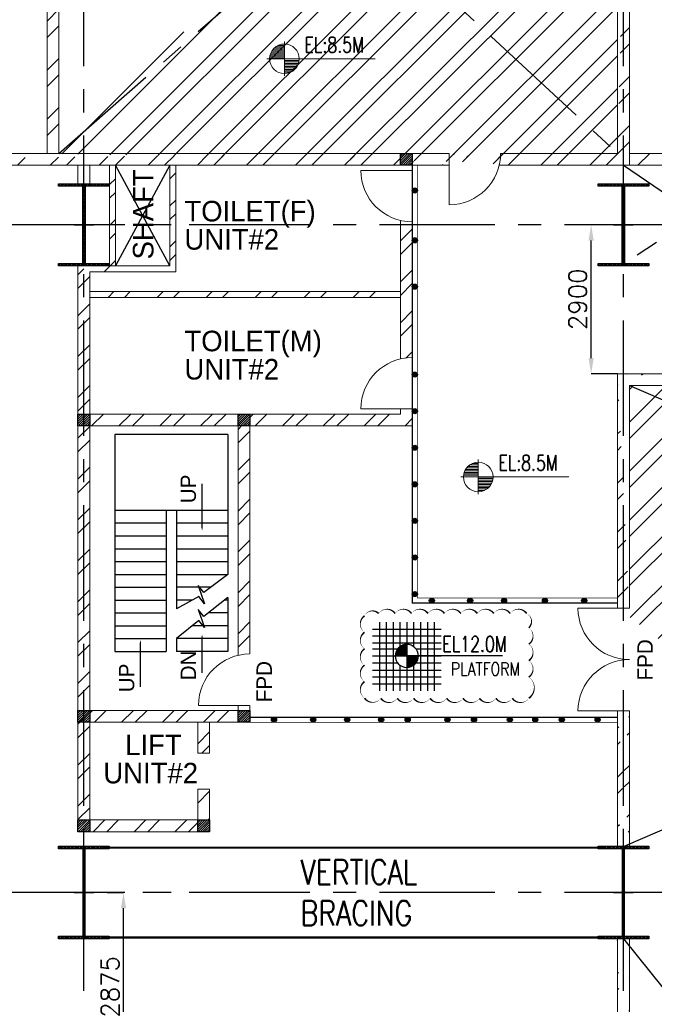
# Model space of a CAD drawing. Header units: inches. Extents: x 0 to 1544102, y -90707 to 23144100.
# Tile 52 of 181: x 150587 to 162936, y 138910 to 158078. Entities that reach past the tile are written whole.
import ezdxf

# ---------------------------------------------------------------- set-up
doc = ezdxf.new("R2010")
doc.units = ezdxf.units.IN
doc.header["$LTSCALE"] = 1800
doc.header["$MEASUREMENT"] = 0
doc.linetypes.add('CENTER', pattern=[2, 1.25, -0.25, 0.25, -0.25])
doc.linetypes.add('HIDDEN', pattern=[0.375, 0.25, -0.125])
doc.layers.get('0').update_dxf_attribs({"color": 253})
for name, color, linetype in [('BRACING', 1, 'HIDDEN'), ('CEN', 2, 'CENTER'), ('COL', 1, 'Continuous'), ('GRID', 251, 'CENTER'), ('STAIR', 2, 'Continuous'), ('STEEL', 231, 'Continuous')]:
    doc.layers.add(name, color=color, linetype=linetype)
for name, color, linetype, lineweight in [('DIM', 4, 'Continuous', 18), ('TEXT', 3, 'Continuous', 18), ('WALL', 6, 'Continuous', 18)]:
    doc.layers.add(name, color=color, linetype=linetype, lineweight=lineweight)
doc.styles.add('HTX11', font='O8111901')
doc.styles.add('ROMANS', font='romans.shx')
doc.styles.get("Standard").update_dxf_attribs({"font": 'arial.ttf'})
doc.dimstyles.new('USER175', dxfattribs={"dimscale": 175, "dimtxt": 2, "dimasz": 1.75, "dimexe": 0, "dimexo": 0, "dimgap": 0.5, "dimtad": 1, "dimdec": 0, "dimzin": 0, "dimdsep": 46, "dimtxsty": 'ROMANS', "dimcen": 0, "dimclrd": 4, "dimclre": 4, "dimclrt": 4, "dimadec": 0, "dimazin": 0, "dimtfac": 0.09, "dimtdec": 0, "dimtix": 1, "dimtofl": 0, "dimtmove": 0, "dimatfit": 3, "dimfxl": 1, "dimtolj": 1, "dimtzin": 0, "dimarcsym": 0})
pattern_1 = [(45, (-239215.8, 56057.26), (-397.7476, 397.7476), []), (45, (-238950.66, 56057.26), (-397.7476, 397.7476), [])]
pattern_2 = [(45, (-239315.8, 55057.26), (-397.7476, 397.7476), []), (45, (-239050.66, 55057.26), (-397.7476, 397.7476), [])]
pattern_3 = [(45, (-240585.8, 55137.26), (-397.7476, 397.7476), []), (45, (-240320.66, 55137.26), (-397.7476, 397.7476), [])]
pattern_4 = [(45, (0, -1662.84), (-477.297, 477.297), []), (45, (318.2, -1662.84), (-477.297, 477.297), [])]
pattern_5 = [(45, (0, -2662.84), (-477.297, 477.297), []), (45, (318.2, -2662.84), (-477.297, 477.297), [])]

# ---------------------------------------------------------------- blocks, each defined once
blk = doc.blocks.new('C-ROW COLUMN')
at = {"layer": 'COL'}
h = blk.add_hatch(dxfattribs=at)
h.set_pattern_fill('ANSI31', color=256, scale=200, style=0)
h.set_pattern_definition([(45, (-1315.907, -6.545), (-17.6776695, 17.6776695), [])])
h.paths.add_polyline_path([(77950, 120865), (76960, 120865), (76960, 120820), (77950, 120820)])
h.paths.add_polyline_path([(77478, 120820), (77433, 120820), (77433, 119310), (77478, 119310)])
h.paths.add_polyline_path([(77950, 119310), (76960, 119310), (76960, 119265), (77950, 119265)])
at = {"layer": 'CEN'}
for p, q in [((77455, 119265), (77455, 120865)), ((77264, 120065), (77647, 120065))]:
    blk.add_line(p, q, dxfattribs=at)
at = {"layer": 'COL'}
for points in [[(76960, 120865), (77950, 120865), (77950, 120820), (76960, 120820)], [(77433, 120820), (77478, 120820), (77478, 119310), (77433, 119310)], [(76960, 119310), (77950, 119310), (77950, 119265), (76960, 119265)]]:
    blk.add_lwpolyline(points, close=True, dxfattribs=at)
blk = doc.blocks.new('B-ROW COLUMN')
at = {"layer": 'COL'}
h = blk.add_hatch(dxfattribs=at)
h.set_pattern_fill('ANSI31', color=256, scale=200, style=0)
h.set_pattern_definition([(45, (155648.048, 63141.767), (-17.67767, 17.67767), [])])
h.paths.add_polyline_path([(171095, 85178), (172085, 85178), (172085, 85128), (171095, 85128)])
h.paths.add_polyline_path([(171574, 86878), (171606, 86878), (171606, 85178), (171574, 85178)])
h.paths.add_polyline_path([(171095, 86928), (172085, 86928), (172085, 86878), (171095, 86878)])
blk.add_line((171590, 85128), (171590, 86928))
at = {"layer": 'CEN'}
for p, q in [((171590, 85128), (171590, 86928)), ((171399, 86028), (171782, 86028))]:
    blk.add_line(p, q, dxfattribs=at)
at = {"layer": 'COL'}
for points in [[(171095, 86928), (172085, 86928), (172085, 86878), (171095, 86878)], [(171574, 86878), (171606, 86878), (171606, 85178), (171574, 85178)], [(171095, 85178), (172085, 85178), (172085, 85128), (171095, 85128)]]:
    blk.add_lwpolyline(points, close=True, dxfattribs=at)
blk = doc.blocks.new('*D132')
at = {"layer": 'Defpoints', "color": 0, "transparency": 16777216}
for p in [(161707, 154085), (161956, 154085), (162221, 151185)]:
    blk.add_point(p, dxfattribs=at)
at = {"layer": 'DIM', "color": 4, "lineweight": -2, "transparency": 16777216}
for p, q in [((161956, 154085), (161707, 154085)), ((161707, 151491), (161707, 153779)), ((162221, 151185), (161707, 151185))]:
    blk.add_line(p, q, dxfattribs=at)
at = {"layer": 'DIM', "color": 4, "transparency": 16777216}
for points in [[(161656, 153779), (161758, 153779), (161707, 154085)], [(161656, 151491), (161758, 151491), (161707, 151185)]]:
    blk.add_solid(points, dxfattribs=at)
at = {"layer": 'DIM', "color": 4, "transparency": 16777216, "insert": (161445, 152635), "char_height": 350, "attachment_point": 5, "rotation": 90, "style": 'ROMANS'}
blk.add_mtext('\\A1;2900', dxfattribs=at)
blk = doc.blocks.new('*X7')
at = {"color": 0}
for p, q in [((36102, 29300), (36330, 29300)), ((36115, 29325), (36330, 29325)), ((36132, 29350), (36330, 29350)), ((36154, 29375), (36330, 29375)), ((36183, 29400), (36330, 29400)), ((36226, 29425), (36330, 29425)), ((36080, 29200), (36330, 29200)), ((36081, 29225), (36330, 29225)), ((36085, 29250), (36330, 29250)), ((36092, 29275), (36330, 29275))]:
    blk.add_line(p, q, dxfattribs=at)
blk = doc.blocks.new('LL')
for p, q in [((-711, 0), (-711, 423)), ((-1136, 0), (-711, 0)), ((1493, 0), (-711, 0)), ((-711, 0), (-711, -418))]:
    blk.add_line(p, q)
for start, end in [(90, 180), (0, 90), (180, 270), (270, 0)]:
    blk.add_arc((-711, 0), 360, start, end)
at = {"xscale": 1.439999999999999, "yscale": 1.439999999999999, "zscale": 1.439999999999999}
blk.add_blockref('*X7', (-53026, -42044), dxfattribs=at)
at = {"xscale": 1.439999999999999, "yscale": 1.439999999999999, "zscale": 1.439999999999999, "rotation": 180}
blk.add_blockref('*X7', (51604, 42044), dxfattribs=at)
at = {"flags": 4}
blk.add_attdef('LEVEL', (-222, 154), '', height=432, dxfattribs=at)
blk = doc.blocks.new('*D334')
at = {"color": 4, "lineweight": -2, "transparency": 16777216}
for p, q in [((152287, 141085), (152607, 141085)), ((152607, 138516), (152607, 140779)), ((152222, 138210), (152607, 138210))]:
    blk.add_line(p, q, dxfattribs=at)
at = {"color": 4, "transparency": 16777216}
for points in [[(152556, 140779), (152658, 140779), (152607, 141085)], [(152556, 138516), (152658, 138516), (152607, 138210)]]:
    blk.add_solid(points, dxfattribs=at)
at = {"layer": 'Defpoints', "color": 0, "transparency": 16777216}
for p in [(152287, 141085), (152607, 141085), (152222, 138210)]:
    blk.add_point(p, dxfattribs=at)
at = {"color": 4, "transparency": 16777216, "insert": (152345, 139249), "char_height": 350, "attachment_point": 5, "rotation": 90, "style": 'ROMANS'}
blk.add_mtext('\\A1;2875', dxfattribs=at)
blk = doc.blocks.new('A$C23722B17')
at = {"flags": 128}
for points in [[(-533, 658), (-533, -676)], [(-400, 658), (-400, -676)], [(-267, 658), (-267, -676)], [(-267, 658), (-267, -676)], [(-133, 658), (-133, 181)], [(0, 658), (0, -676)], [(0, 658), (0, -676)], [(133, 658), (133, 181)], [(133, 658), (133, 181)], [(267, 658), (267, -676)], [(400, 658), (400, -676)], [(533, 658), (533, -676)], [(-667, 524), (667, 524)], [(-667, 391), (667, 391)], [(-667, 258), (667, 258)], [(-93, 205), (0, 205)], [(0, 0), (0, 264)], [(-667, 142), (-174, 142)], [(-667, 0), (667, 0)], [(-265, 0), (0, 0)], [(-225, 2), (0, 2)], [(-224, 25), (0, 25)], [(-220, 47), (0, 47)], [(-214, 70), (0, 70)], [(-205, 92), (0, 92)], [(-194, 115), (0, 115)], [(-178, 137), (0, 137)], [(-158, 160), (0, 160)], [(-132, 182), (0, 182)], [(1864, 0), (0, 0)], [(0, 0), (0, -261)], [(174, 142), (667, 142)], [(-667, -133), (-181, -133)], [(-133, -181), (-133, -676)], [(225, -2), (0, -2)], [(224, -25), (0, -25)], [(220, -47), (0, -47)], [(214, -70), (0, -70)], [(205, -92), (0, -92)], [(194, -115), (0, -115)], [(178, -137), (0, -137)], [(158, -160), (0, -160)], [(132, -182), (0, -182)], [(133, -181), (133, -676)], [(133, -181), (133, -676)], [(181, -133), (667, -133)], [(-667, -276), (667, -276)], [(93, -205), (0, -205)], [(-667, -409), (667, -409)], [(-667, -542), (667, -542)]]:
    blk.add_lwpolyline(points, dxfattribs=at)
for points in [[(0, 225, 0.414246), (-225, 0)], [(225, 0, 0.414258), (0, 225)], [(0, -225, 0.414246), (225, 0)], [(-225, 0, 0.414221), (0, -225)]]:
    blk.add_lwpolyline(points, format="xyb", dxfattribs=at)

msp = doc.modelspace()

# ---------------------------------------------------------------- hatches: boundary and pattern name
h = msp.add_hatch()
h.set_pattern_fill('ANSI32', color=256, scale=1800, style=0)
h.set_pattern_definition(pattern_4)
edge = h.paths.add_edge_path()
edge.add_line((151121.2, 165949.89), (161621.2, 165949.89))
edge.add_line((151351.2, 165719.89), (161851.2, 165719.89))
edge.add_line((151121.2, 155474.89), (151121.2, 165949.89))
edge.add_line((151351.2, 155474.89), (151351.2, 165719.89))
edge.add_line((162221.2, 164610.96), (162221.2, 155474.89))
edge.add_line((162451.2, 164610.96), (162451.2, 155244.89))
h = msp.add_hatch()
h.set_pattern_fill('ANSI32', color=256, scale=1800, style=0)
h.set_pattern_definition(pattern_4)
edge = h.paths.add_edge_path()
edge.add_line((159918.87, 155244.89), (162451.2, 155244.89))
edge.add_line((159945.68, 155474.89), (162221.2, 155474.89))
edge.add_line((137486.2, 155474.89), (157496.2, 155474.89))
edge.add_line((137486.2, 155244.89), (158945.68, 155244.89))
edge.add_line((156651.54, 155474.89), (158945.68, 155474.89))
h = msp.add_hatch(color=256)
h.dxf.hatch_style = 1
h.paths.add_polyline_path([(158326.2, 154753.57, 1), (158226.2, 154753.57, 1)])
h = msp.add_hatch(color=256)
h.dxf.hatch_style = 1
h.paths.add_polyline_path([(158326.2, 153781.99, 1), (158226.2, 153781.99, 1)])
h = msp.add_hatch()
h.set_pattern_fill('ANSI32', color=256, scale=1800, style=0)
h.set_pattern_definition([(45, (120046.2, -27552.16), (-477.297, 477.297), []), (45, (120364.4, -27552.16), (-477.297, 477.297), [])])
h.paths.add_polyline_path([(151836.2, 152784.89), (151836.2, 152669.89), (157996.2, 152669.89), (157996.2, 152784.89)])
h = msp.add_hatch(color=256)
h.dxf.hatch_style = 1
h.paths.add_polyline_path([(158326.2, 152881.15, 1), (158226.2, 152881.15, 1)])
h = msp.add_hatch(color=256)
h.dxf.hatch_style = 1
h.paths.add_polyline_path([(158326.2, 151169.06, 1), (158226.2, 151169.06, 1)])
h = msp.add_hatch()
h.set_pattern_fill('ANSI32', color=256, scale=1800, style=0)
h.set_pattern_definition(pattern_5)
edge = h.paths.add_edge_path()
edge.add_line((183451.2, 130784.89), (183451.2, 125384.89))
edge.add_line((183221.2, 130784.89), (183221.2, 125384.89))
edge.add_line((183451.2, 140184.89), (183451.2, 131384.89))
edge.add_line((183221.2, 140184.89), (183221.2, 131384.89))
edge.add_line((183451.2, 151184.89), (183451.2, 141984.89))
edge.add_line((183221.2, 150954.89), (183221.2, 141984.89))
edge.add_line((168590.87, 150954.89), (183221.2, 150954.89))
edge.add_line((168590.87, 151184.89), (183451.2, 151184.89))
edge.add_line((162451.2, 150954.89), (162451.2, 146620.07))
edge.add_line((162221.2, 151184.89), (162221.2, 146620.07))
h = msp.add_hatch()
h.set_pattern_fill('ANSI32', color=256, scale=1800, style=0)
h.set_pattern_definition(pattern_4)
edge = h.paths.add_edge_path()
edge.add_line((162451.2, 150954.89), (167090.87, 150954.89))
edge.add_line((162221.2, 151184.89), (167090.87, 151184.89))
h = msp.add_hatch(color=256)
h.dxf.hatch_style = 1
h.paths.add_polyline_path([(158326.2, 150456.97, 1), (158226.2, 150456.97, 1)])
h = msp.add_hatch(color=256)
h.dxf.hatch_style = 1
h.paths.add_polyline_path([(158326.2, 149744.89, 1), (158226.2, 149744.89, 1)])
h = msp.add_hatch(color=256)
h.dxf.hatch_style = 1
h.paths.add_polyline_path([(158326.2, 149032.8, 1), (158226.2, 149032.8, 1)])
h = msp.add_hatch(color=256)
h.dxf.hatch_style = 1
h.paths.add_polyline_path([(158326.2, 148320.71, 1), (158226.2, 148320.71, 1)])
h = msp.add_hatch(color=256)
h.dxf.hatch_style = 1
h.paths.add_polyline_path([(158326.2, 147608.62, 1), (158226.2, 147608.62, 1)])
h = msp.add_hatch(color=256)
h.dxf.hatch_style = 1
h.paths.add_polyline_path([(158326.2, 146896.53, 1), (158226.2, 146896.53, 1)])
h = msp.add_hatch(color=256)
h.dxf.hatch_style = 1
h.paths.add_polyline_path([(158656.81, 146768.8, 1), (158556.81, 146768.8, 1)])
h = msp.add_hatch(color=256)
h.dxf.hatch_style = 1
h.paths.add_polyline_path([(159402, 146768.8, 1), (159302, 146768.8, 1)])
h = msp.add_hatch(color=256)
h.dxf.hatch_style = 1
h.paths.add_polyline_path([(160062.79, 146768.8, 1), (159962.79, 146768.8, 1)])
h = msp.add_hatch(color=256)
h.dxf.hatch_style = 1
h.paths.add_polyline_path([(160857.82, 146768.8, 1), (160757.82, 146768.8, 1)])
h = msp.add_hatch(color=256)
h.dxf.hatch_style = 1
h.paths.add_polyline_path([(161621.86, 146768.8, 1), (161521.86, 146768.8, 1)])
h = msp.add_hatch()
h.set_pattern_fill('ANSI32', color=256, scale=1800, style=0)
h.set_pattern_definition(pattern_5)
edge = h.paths.add_edge_path()
edge.add_line((162451.2, 144620.07), (162451.2, 141984.89))
edge.add_line((162221.2, 144620.07), (162221.2, 141984.89))
h = msp.add_hatch(color=256)
h.dxf.hatch_style = 1
h.paths.add_polyline_path([(155585.14, 144449.89, 1), (155485.14, 144449.89, 1)])
h = msp.add_hatch(color=256)
h.dxf.hatch_style = 1
h.paths.add_polyline_path([(156349.19, 144449.89, 1), (156249.19, 144449.89, 1)])
h = msp.add_hatch(color=256)
h.dxf.hatch_style = 1
h.paths.add_polyline_path([(157009.98, 144449.89, 1), (156909.98, 144449.89, 1)])
h = msp.add_hatch(color=256)
h.dxf.hatch_style = 1
h.paths.add_polyline_path([(157670.78, 144449.89, 1), (157570.78, 144449.89, 1)])
h = msp.add_hatch(color=256)
h.dxf.hatch_style = 1
h.paths.add_polyline_path([(158187.03, 144449.89, 1), (158087.03, 144449.89, 1)])
h = msp.add_hatch(color=256)
h.dxf.hatch_style = 1
h.paths.add_polyline_path([(158961.14, 144449.89, 1), (158861.14, 144449.89, 1)])
h = msp.add_hatch(color=256)
h.dxf.hatch_style = 1
h.paths.add_polyline_path([(159477.38, 144449.89, 1), (159377.38, 144449.89, 1)])
h = msp.add_hatch(color=256)
h.dxf.hatch_style = 1
h.paths.add_polyline_path([(160174.94, 144449.89, 1), (160074.94, 144449.89, 1)])
h = msp.add_hatch(color=256)
h.dxf.hatch_style = 1
h.paths.add_polyline_path([(160669.64, 144449.89, 1), (160569.64, 144449.89, 1)])
h = msp.add_hatch(color=256)
h.dxf.hatch_style = 1
h.paths.add_polyline_path([(161185.89, 144449.89, 1), (161085.89, 144449.89, 1)])
h = msp.add_hatch(color=256)
h.dxf.hatch_style = 1
h.paths.add_polyline_path([(161883.45, 144449.89, 1), (161783.45, 144449.89, 1)])
h = msp.add_hatch()
h.set_pattern_fill('ANSI32', color=256, scale=1800, style=0)
h.set_pattern_definition(pattern_5)
edge = h.paths.add_edge_path()
edge.add_line((162451.2, 140184.89), (162451.2, 131334.89))
edge.add_line((162221.2, 140184.89), (162221.2, 131334.89))
edge.add_line((162451.2, 130834.89), (162451.2, 125334.89))
edge.add_line((162221.2, 130834.89), (162221.2, 125334.89))
edge.add_line((162451.2, 124834.89), (162451.2, 117434.89))
edge.add_line((162221.2, 124834.89), (162221.2, 117434.89))
edge.add_line((162451.2, 116934.89), (162451.2, 114114.89))
edge.add_line((162221.2, 116934.89), (162221.2, 113884.89))
at = {"layer": 'COL'}
h = msp.add_hatch(dxfattribs=at)
h.set_pattern_fill('ANSI31', color=1, scale=250, angle=180, style=0)
h.set_pattern_definition([(225, (154646.2, 150124.89), (22.09709, -22.09709), [])])
h.paths.add_polyline_path([(158226.2, 155244.89), (158226.2, 155474.89), (157996.2, 155474.89), (157996.2, 155244.89)])
h = msp.add_hatch(dxfattribs=at)
h.set_pattern_fill('ANSI31', color=1, scale=250, angle=180, style=0)
h.set_pattern_definition([(225, (148371.2, 145049.89), (22.09709, -22.09709), [])])
h.paths.add_polyline_path([(151951.2, 150169.89), (151951.2, 150399.89), (151721.2, 150399.89), (151721.2, 150169.89)])
h = msp.add_hatch(dxfattribs=at)
h.set_pattern_fill('ANSI31', color=1, scale=250, angle=180, style=0)
h.set_pattern_definition([(225, (151486.2, 145049.89), (22.09709, -22.09709), [])])
h.paths.add_polyline_path([(155066.2, 150169.89), (155066.2, 150399.89), (154836.2, 150399.89), (154836.2, 150169.89)])
h = msp.add_hatch(dxfattribs=at)
h.set_pattern_fill('ANSI31', color=1, scale=250, angle=180, style=0)
h.set_pattern_definition([(225, (148371.2, 139279.89), (22.09709, -22.09709), [])])
h.paths.add_polyline_path([(151951.2, 144399.89), (151951.2, 144629.89), (151721.2, 144629.89), (151721.2, 144399.89)])
h = msp.add_hatch(dxfattribs=at)
h.set_pattern_fill('ANSI31', color=1, scale=250, angle=180, style=0)
h.set_pattern_definition([(225, (151486.2, 139279.89), (22.09709, -22.09709), [])])
h.paths.add_polyline_path([(155066.2, 144399.89), (155066.2, 144629.89), (154836.2, 144629.89), (154836.2, 144399.89)])
h = msp.add_hatch(dxfattribs=at)
h.set_pattern_fill('ANSI31', color=1, scale=250, angle=180, style=0)
h.set_pattern_definition([(225, (148371.2, 137149.89), (22.09709, -22.09709), [])])
h.paths.add_polyline_path([(151951.2, 142269.89), (151951.2, 142499.89), (151721.2, 142499.89), (151721.2, 142269.89)])
h = msp.add_hatch(dxfattribs=at)
h.set_pattern_fill('ANSI31', color=1, scale=250, angle=180, style=0)
h.set_pattern_definition([(225, (150701.2, 137149.89), (22.09709, -22.09709), [])])
h.paths.add_polyline_path([(154281.2, 142269.89), (154281.2, 142499.89), (154051.2, 142499.89), (154051.2, 142269.89)])
at = {"layer": 'WALL', "linetype": 'Continuous'}
h = msp.add_hatch(dxfattribs=at)
h.set_pattern_fill('ANSI32', color=9, scale=1500, angle=360, style=0)
h.set_pattern_definition(pattern_1)
h.paths.add_polyline_path([(152451.2, 154084.89), (152336.2, 154084.89), (152336.2, 153284.89), (151936.2, 153284.89), (151936.2, 153169.89), (152451.2, 153169.89)])
h.paths.add_polyline_path([(152451.2, 155244.89), (152336.2, 155244.89), (152336.2, 154084.89), (152451.2, 154084.89)])
h.paths.add_polyline_path([(151821.2, 153284.89), (151821.2, 153169.89), (151936.2, 153169.89), (151936.2, 153284.89)])
h = msp.add_hatch(dxfattribs=at)
h.set_pattern_fill('ANSI32', color=9, scale=1500, angle=360, style=0)
h.set_pattern_definition(pattern_1)
h.paths.add_polyline_path([(153626.2, 154084.89), (153511.2, 154084.89), (153511.2, 153284.89), (153626.2, 153284.89)])
h.paths.add_polyline_path([(153626.2, 155244.89), (153511.2, 155244.89), (153511.2, 154084.89), (153626.2, 154084.89)])
h = msp.add_hatch(dxfattribs=at)
h.set_pattern_fill('ANSI32', color=9, scale=1500, angle=360, style=0)
h.set_pattern_definition([(45, (-236640.8, 55057.26), (-397.7476, 397.7476), []), (45, (-236375.66, 55057.26), (-397.7476, 397.7476), [])])
edge = h.paths.add_edge_path()
edge.add_line((158226.2, 154244.89), (157996.2, 154244.89))
edge.add_line((157996.2, 154244.89), (157996.2, 151473.08))
edge.add_arc((158226.2, 150499.89), 1000, 90, 103.297072, ccw=False)
edge.add_line((158226.2, 151499.89), (158226.2, 154244.89))
h = msp.add_hatch(dxfattribs=at)
h.set_pattern_fill('ANSI32', color=9, scale=1500, angle=360, style=0)
h.set_pattern_definition(pattern_3)
h.paths.add_polyline_path([(151951.2, 153169.89), (151721.2, 153284.89), (151721.2, 142399.89), (151951.2, 142399.89)])
h = msp.add_hatch(dxfattribs=at)
h.set_pattern_fill('ANSI32', color=9, scale=1500, angle=360, style=0)
h.set_pattern_definition(pattern_2)
h.paths.add_polyline_path([(158226.2, 150499.89), (157996.2, 150499.89), (157996.2, 150399.89), (155066.2, 150399.89), (155066.2, 150169.89), (158226.2, 150169.89)])
h = msp.add_hatch(dxfattribs=at)
h.set_pattern_fill('ANSI32', color=9, scale=1500, angle=360, style=0)
h.set_pattern_definition(pattern_2)
h.paths.add_polyline_path([(154836.2, 150399.89), (151951.2, 150399.89), (151951.2, 150169.89), (154836.2, 150169.89)])
h = msp.add_hatch(dxfattribs=at)
h.set_pattern_fill('ANSI32', color=9, scale=1500, angle=360, style=0)
h.set_pattern_definition([(45, (148104.4, 144166.3), (-397.748, 397.748), []), (45, (148369.6, 144166.3), (-397.748, 397.748), [])])
edge = h.paths.add_edge_path()
edge.add_arc((155066.21, 144499.88), 1141.75, 90.000446, 101.621923, ccw=False)
edge.add_line((155066.2, 145641.63), (155066.2, 150169.89))
edge.add_line((155066.2, 150169.89), (154836.2, 150169.89))
edge.add_line((154836.2, 150169.89), (154836.2, 145618.22))
h = msp.add_hatch(dxfattribs=at)
h.set_pattern_fill('ANSI32', color=9, scale=1500, angle=360, style=0)
h.set_pattern_definition([(45, (148589.4, 144396.3), (-397.75, 397.75), []), (45, (148854.6, 144396.3), (-397.75, 397.75), [])])
h.paths.add_polyline_path([(154836.2, 144629.89), (151951.2, 144629.89), (151951.2, 144399.89), (154836.2, 144399.89)])
h = msp.add_hatch(dxfattribs=at)
h.set_pattern_fill('ANSI32', color=9, scale=1500, angle=360, style=0)
h.set_pattern_definition([(45, (137607.45, 51172.26), (-397.7476, 397.7476), []), (45, (137872.6, 51172.26), (-397.7476, 397.7476), [])])
h.paths.add_polyline_path([(154281.2, 144399.89), (154051.2, 144399.89), (154051.2, 143799.89), (154281.2, 143799.89)])
h = msp.add_hatch(dxfattribs=at)
h.set_pattern_fill('ANSI32', color=9, scale=1500, angle=360, style=0)
h.set_pattern_definition([(45, (137607.45, 51872.26), (-397.7476, 397.7476), []), (45, (137872.6, 51872.26), (-397.7476, 397.7476), [])])
h.paths.add_polyline_path([(154281.2, 143099.89), (154051.2, 143099.89), (154051.2, 142499.89), (154281.2, 142499.89)])
h = msp.add_hatch(dxfattribs=at)
h.set_pattern_fill('ANSI32', color=9, scale=1500, angle=360, style=0)
h.set_pattern_definition(pattern_3)
h.paths.add_polyline_path([(154051.2, 142269.89), (154051.2, 142499.89), (151951.2, 142499.89), (151951.2, 142269.89)])

# ---------------------------------------------------------------- linework, layer by layer
msp.add_line((162618.74, 155244.89), (162848.74, 155474.89))
at = {"color": 1}
msp.add_lwpolyline([(160493.87, 144867.65, 0, 32, -0.52056705), (160173.87, 144867.65, 0, 32, -0.52056705), (159853.87, 144867.65, 0, 32, -0.52056705), (159533.87, 144867.65, 0, 32, -0.52056705), (159213.87, 144867.65, 0, 32, -0.52056705), (158893.87, 144867.65, 0, 32, -0.52056705), (158573.87, 144867.65, 0, 32, -0.52056705), (158253.87, 144867.65, 0, 32, -0.52056705), (157933.87, 144867.65, 0, 32, -0.52056705), (157613.87, 144867.65, 0, 32, -0.52056705), (157298.14, 144871.92, 0, 32, -0.52056705), (157298.14, 145191.92, 0, 32, -0.52056705), (157298.14, 145511.92, 0, 32, -0.52056705), (157298.14, 145831.92, 0, 32, -0.52056705), (157298.14, 146151.92, 0, 32, -0.52056705), (157298.14, 146471.92, 0, 32, -0.52056705), (157572.2, 146517.86, 0, 32, -0.52056705), (157892.2, 146517.86, 0, 32, -0.52056705), (158212.2, 146517.86, 0, 32, -0.52056705), (158532.2, 146517.86, 0, 32, -0.52056705), (158852.2, 146517.86, 0, 32, -0.52056705), (159172.2, 146517.86, 0, 32, -0.52056705), (159492.2, 146517.86, 0, 32, -0.52056705), (159812.2, 146517.86, 0, 32, -0.52056705), (160132.2, 146517.86, 0, 32, -0.52056705), (160452.2, 146517.86, 0, 32, -0.52056705), (160493.87, 146239.52, 0, 32, -0.52056705), (160493.87, 145919.52, 0, 32, -0.52056705), (160493.87, 145599.52, 0, 32, -0.52056705), (160493.87, 145279.52, 0, 32, -0.52056705)], format="xyseb", close=True, dxfattribs=at)
for centre in [(158276.2, 154753.57), (158276.2, 153781.99), (158276.2, 152881.15), (158276.2, 151169.06), (158276.2, 150456.97), (158276.2, 149744.89), (158276.2, 149032.8), (158276.2, 148320.71), (158276.2, 147608.62), (158276.2, 146896.53), (158606.81, 146768.8), (159352, 146768.8), (160012.79, 146768.8), (160807.82, 146768.8), (161571.86, 146768.8), (155535.14, 144449.89), (156299.19, 144449.89), (156959.98, 144449.89), (157620.78, 144449.89), (158137.03, 144449.89), (158911.14, 144449.89), (159427.38, 144449.89), (160124.94, 144449.89), (160619.64, 144449.89), (161135.89, 144449.89), (161833.45, 144449.89)]:
    msp.add_circle(centre, 50)
at = {"layer": 'BRACING', "const_width": 40}
for points in [[(152206.2, 141959.89), (161966.2, 141959.89)], [(152206.2, 140209.89), (161966.2, 140209.89)]]:
    msp.add_lwpolyline(points, dxfattribs=at)
at = {"layer": 'CEN'}
for p, q in [((151351.2, 155474.89), (162336.2, 165084.89)), ((151836.2, 165084.89), (162221.2, 155474.89)), ((153511.2, 155244.89), (152451.2, 153284.89)), ((153511.2, 153284.89), (152451.2, 155244.89)), ((162336.2, 155244.89), (165221.2, 153284.89)), ((165221.2, 155244.89), (162358.7, 153329.89)), ((162336.2, 141984.89), (183221.2, 150954.89)), ((162451.2, 150954.89), (183336.2, 141984.89)), ((162336.2, 140184.89), (183221.2, 114114.89))]:
    msp.add_line(p, q, dxfattribs=at)
at = {"layer": 'COL'}
for points in [[(157996.2, 155474.89), (158226.2, 155474.89), (158226.2, 155244.89), (157996.2, 155244.89)], [(151721.2, 150399.89), (151951.2, 150399.89), (151951.2, 150169.89), (151721.2, 150169.89)], [(154836.2, 150399.89), (155066.2, 150399.89), (155066.2, 150169.89), (154836.2, 150169.89)], [(151721.2, 144629.89), (151951.2, 144629.89), (151951.2, 144399.89), (151721.2, 144399.89)], [(154836.2, 144629.89), (155066.2, 144629.89), (155066.2, 144399.89), (154836.2, 144399.89)], [(151721.2, 142499.89), (151951.2, 142499.89), (151951.2, 142269.89), (151721.2, 142269.89)], [(154051.2, 142499.89), (154281.2, 142499.89), (154281.2, 142269.89), (154051.2, 142269.89)]]:
    msp.add_lwpolyline(points, close=True, dxfattribs=at)
at = {"layer": 'GRID'}
for p, q in [((162336.2, 103174.13), (162336.2, 199876.62)), ((151836.2, 103174.13), (151836.2, 168584.89)), ((156136.2, 154084.89), (21036.2, 154084.89)), ((278636.2, 154084.89), (143536.2, 154084.89)), ((156136.2, 141084.89), (21036.2, 141084.89)), ((278636.2, 141084.89), (143536.2, 141084.89))]:
    msp.add_line(p, q, dxfattribs=at)
at = {"layer": 'STAIR', "linetype": 'Continuous'}
for p, q in [((152436.2, 149999.89), (152436.2, 145779.89)), ((154636.2, 149999.89), (152436.2, 149999.89)), ((154636.2, 149999.89), (154636.2, 147279.89)), ((152436.18, 148529.89), (153436.2, 148529.89)), ((153436.2, 148529.89), (153436.2, 145779.89)), ((153436.2, 148529.89), (153636.2, 148529.89)), ((153636.2, 148529.89), (154636.2, 148529.89)), ((153636.2, 148529.89), (153636.2, 146605.74)), ((152436.18, 148279.89), (153436.2, 148279.89)), ((153636.2, 148279.89), (154636.2, 148279.89)), ((152436.18, 148029.89), (153436.2, 148029.89)), ((153636.2, 148029.89), (154636.2, 148029.89)), ((152436.18, 147779.89), (153436.2, 147779.89)), ((153636.2, 147779.89), (154636.2, 147779.89)), ((152436.18, 147529.89), (153436.2, 147529.89)), ((153636.2, 147529.89), (154636.2, 147529.89)), ((152436.18, 147279.89), (153436.2, 147279.89)), ((153636.2, 147279.89), (154636.2, 147279.89)), ((152436.18, 147029.89), (153436.2, 147029.89)), ((154308.06, 147029.89), (153636.2, 147029.89)), ((152436.18, 146779.89), (153436.2, 146779.89)), ((153950, 146779.89), (153636.2, 146779.89)), ((154636.2, 146779.89), (154575.48, 146779.89)), ((154636.2, 146827.81), (154636.2, 145779.89)), ((152436.18, 146529.89), (153436.2, 146529.89)), ((154636.2, 146529.89), (154258.69, 146529.89)), ((152436.18, 146279.89), (153436.2, 146279.89)), ((154636.2, 146279.89), (153945.14, 146279.89)), ((152436.18, 146029.89), (153436.2, 146029.89)), ((154636.2, 146029.89), (153636.2, 146029.89)), ((153636.2, 146029.89), (153636.2, 145779.89)), ((152436.18, 145779.89), (153436.2, 145779.89)), ((154636.2, 145779.89), (153636.2, 145779.89))]:
    msp.add_line(p, q, dxfattribs=at)
at = {"layer": 'STAIR', "linetype": 'Continuous', "flags": 128}
for points in [[(154136.2, 148131.87, 0, 150, 0), (154136.2, 148486.56, 25, 25, 0), (154136.2, 149045.2, 25, 25, 0)], [(152936.19, 146003.48, 0, 150, 0), (152936.19, 145648.79, 25, 25, 0), (152936.19, 145090.15, 25, 25, 0)], [(154136.2, 146109.53, 0, 150, 0), (154136.2, 145754.84, 25, 25, 0), (154136.2, 145357.96, 25, 25, 0)]]:
    msp.add_lwpolyline(points, format="xyseb", dxfattribs=at)
for points in [[(154636.2, 147279.89), (154168.43, 146923.51), (154057.74, 147063.77), (154183.45, 146707.75), (154072.76, 146848.01), (153636.2, 146605.74)], [(154636.2, 146827.81), (154168.43, 146458.66), (154057.74, 146598.92), (154183.45, 146242.9), (154072.76, 146383.16), (153636.2, 146029.89)]]:
    msp.add_lwpolyline(points, dxfattribs=at)
at = {"layer": 'STEEL'}
for p, q in [((158226.2, 155244.89), (158226.2, 146718.8)), ((162221.2, 146718.8), (158226.2, 146718.8)), ((155066.2, 144499.89), (162221.2, 144499.89))]:
    msp.add_line(p, q, dxfattribs=at)
at = {"layer": 'STEEL', "const_width": 15}
for points in [[(158326.2, 155244.89), (158326.2, 146818.8)], [(158326.2, 146818.8), (162221.2, 146818.8)], [(154281.2, 144399.89), (162221.2, 144399.89)]]:
    msp.add_lwpolyline(points, dxfattribs=at)
at = {"layer": 'WALL'}
for p, q in [((151121.2, 155474.89), (151121.2, 165949.89)), ((151351.2, 155474.89), (151351.2, 165719.89)), ((162221.2, 164610.96), (162221.2, 155474.89)), ((162451.2, 164610.96), (162451.2, 155244.89)), ((137486.2, 155474.89), (157496.2, 155474.89)), ((156651.54, 155474.89), (158945.68, 155474.89)), ((158945.68, 155474.89), (158945.68, 154474.89)), ((159945.68, 155474.89), (162221.2, 155474.89)), ((162451.2, 155474.89), (165451.2, 155474.89)), ((137486.2, 155244.89), (158945.68, 155244.89)), ((151721.2, 155244.89), (151721.2, 154884.89)), ((151951.2, 155244.89), (151951.2, 154884.89)), ((152336.2, 155244.89), (152336.2, 153284.89)), ((152451.2, 155244.89), (152451.2, 153284.89)), ((153511.2, 155244.89), (153511.2, 153284.89)), ((153626.2, 155244.89), (153626.2, 153169.89)), ((158226.2, 155244.89), (158226.2, 155144.89)), ((158226.2, 155244.89), (158226.2, 152499.89)), ((159918.87, 155244.89), (162451.2, 155244.89)), ((162451.2, 155244.89), (165451.2, 155244.89)), ((157996.2, 154171.7), (157996.2, 151473.08)), ((151721.2, 153284.89), (151721.2, 142499.89)), ((151721.2, 153284.89), (153511.2, 153284.89)), ((151951.2, 153169.89), (151951.2, 142499.89)), ((151951.2, 153169.89), (153626.2, 153169.89)), ((151951.2, 152784.89), (157996.2, 152784.89)), ((151951.2, 152669.89), (157996.2, 152669.89)), ((162221.2, 151184.89), (167090.87, 151184.89)), ((162221.2, 151184.89), (162221.2, 146620.07)), ((162451.2, 150954.89), (167090.87, 150954.89)), ((162451.2, 150954.89), (162451.2, 146620.07)), ((157996.2, 150499.89), (157996.2, 150399.89)), ((158226.2, 150499.89), (158226.2, 150169.89)), ((154836.2, 150399.89), (151951.2, 150399.89)), ((155066.2, 150399.89), (157996.2, 150399.89)), ((154836.2, 150169.89), (151951.2, 150169.89)), ((154836.2, 150169.89), (154836.2, 145703.08)), ((155066.2, 150169.89), (155066.2, 145729.89)), ((155066.2, 150169.89), (158226.2, 150169.89)), ((162451.2, 146620.07), (161451.2, 146620.07)), ((154836.2, 144729.89), (154836.2, 144629.89)), ((155066.2, 144729.89), (155066.2, 144629.89)), ((162451.2, 144620.07), (161451.2, 144620.07)), ((162221.2, 144620.07), (162221.2, 141984.89)), ((162451.2, 144620.07), (162451.2, 141984.89)), ((154051.2, 144399.89), (154051.2, 143799.89)), ((154281.2, 144399.89), (154281.2, 143799.89)), ((154051.2, 143799.89), (154281.2, 143799.89)), ((154051.2, 143099.89), (154051.2, 142499.89)), ((154051.2, 143099.89), (154281.2, 143099.89)), ((154281.2, 143099.89), (154281.2, 142499.89)), ((162221.2, 140184.89), (162221.2, 131334.89)), ((162451.2, 140184.89), (162451.2, 131334.89))]:
    msp.add_line(p, q, dxfattribs=at)
at = {"layer": 'WALL', "flags": 128}
for points in [[(158226.2, 155144.89), (157226.2, 155144.89)], [(158226.2, 150499.89), (157226.2, 150499.89)], [(158226.2, 150499.89), (157226.2, 150499.89)], [(155066.2, 144729.89), (154066.2, 144729.89)], [(151951.2, 144629.89), (154836.2, 144629.89)], [(151951.2, 144399.89), (154836.2, 144399.89)], [(151951.2, 142499.89), (154051.2, 142499.89)], [(151951.2, 142269.89), (154051.2, 142269.89)]]:
    msp.add_lwpolyline(points, dxfattribs=at)
at = {"layer": 'WALL'}
for centre, start, end in [((158945.68, 155474.89), 270, 0), ((158226.2, 155144.89), 180, 270), ((158226.2, 150499.89), 90, 180), ((162451.2, 146620.07), 180, 270), ((155066.2, 144729.89), 90, 180), ((162451.2, 144620.07), 90, 180)]:
    msp.add_arc(centre, 1000, start, end, dxfattribs=at)

# ---------------------------------------------------------------- block references
for name, p in [('C-ROW COLUMN', (74380.76, 34019.74)), ('C-ROW COLUMN', (84880.76, 34019.74)), ('B-ROW COLUMN', (-19754.03, 55057.26)), ('B-ROW COLUMN', (-9254.03, 55057.26))]:
    msp.add_blockref(name, p)
at = {"layer": 'STEEL'}
msp.add_blockref('A$C23722B17', (158119.62, 145691.05), dxfattribs=at)
at = {"layer": 'TEXT'}
ref = msp.add_blockref('LL', (156307.24, 157316.3), dxfattribs=dict(at, xscale=0.8, yscale=0.8, zscale=0.8))
ref.add_attrib('LEVEL', 'EL:8.5M', (156129.85, 157439.65), dxfattribs={"layer": '0', "height": 300, "style": 'ROMANS', "width": 0.75, "flags": 4})
ref = msp.add_blockref('LL', (160079.38, 149175.68), dxfattribs=dict(at, xscale=0.8, yscale=0.8, zscale=0.8))
ref.add_attrib('LEVEL', 'EL:8.5M', (159902, 149299.03), dxfattribs={"layer": '0', "height": 300, "style": 'ROMANS', "width": 0.75, "flags": 4})

# ---------------------------------------------------------------- texts
at = {"layer": 'TEXT', "linetype": 'Continuous', "style": 'HTX11'}
for s, height, p in [('SHAFT', 400, (153189.96, 153410.62)), ('UP', 300, (154016.92, 148664.51)), ('FPD', 300, (162907.31, 145214.54)), ('DN', 300, (154016.92, 145216.73)), ('UP', 300, (152816.91, 144984.53)), ('FPD', 300, (155494.25, 144790.11))]:
    msp.add_text(s, height=height, rotation=90, dxfattribs=at).set_placement(p)
for s, p in [('TOILET(F)', (153792.62, 154150.79)), ('UNIT#2', (153792.62, 153600.79)), ('TOILET(M)', (153792.62, 151622.94)), ('UNIT#2', (153792.62, 151072.94)), ('LIFT', (152639.84, 143761.03)), ('UNIT#2', (152215.09, 143211.03))]:
    msp.add_text(s, height=400, dxfattribs=at).set_placement(p)
at = {"layer": 'TEXT', "style": 'ROMANS'}
for s, height, width, p in [('EL12.0M', 300, 0.75, (158811.61, 145773.4)), ('PLATFORM', 250, 0.8, (158977.91, 145313.64))]:
    msp.add_text(s, height=height, dxfattribs=dict(at, width=width)).set_placement(p)
at = {"layer": 'TEXT', "insert": (156053.61, 141724.89), "char_height": 480, "width": 2515.419, "attachment_point": 1, "style": 'ROMANS'}
msp.add_mtext('{\\W0.8;VERTICAL BRACING}', dxfattribs=at)

# ---------------------------------------------------------------- dimensions: what is measured, and where the dimension line sits
dim = msp.add_linear_dim(base=(152607.35, 141084.89), p1=(152222.49, 138209.89), p2=(152286.63, 141084.89), angle=90, dimstyle='USER175')
dim.commit()
dim.dimension.update_dxf_attribs({"geometry": '*D334', "text_midpoint": (152607.35, 139249.22), "dimtype": 160})
at = {"layer": 'DIM'}
dim = msp.add_linear_dim(base=(161707.03, 154084.89), p1=(162221.2, 151184.89), p2=(161955.62, 154084.89), angle=90, dimstyle='USER175', dxfattribs=at)
dim.commit()
dim.dimension.update_dxf_attribs({"geometry": '*D132', "text_midpoint": (161444.53, 152634.89)})

doc.saveas('drawing.dxf')
